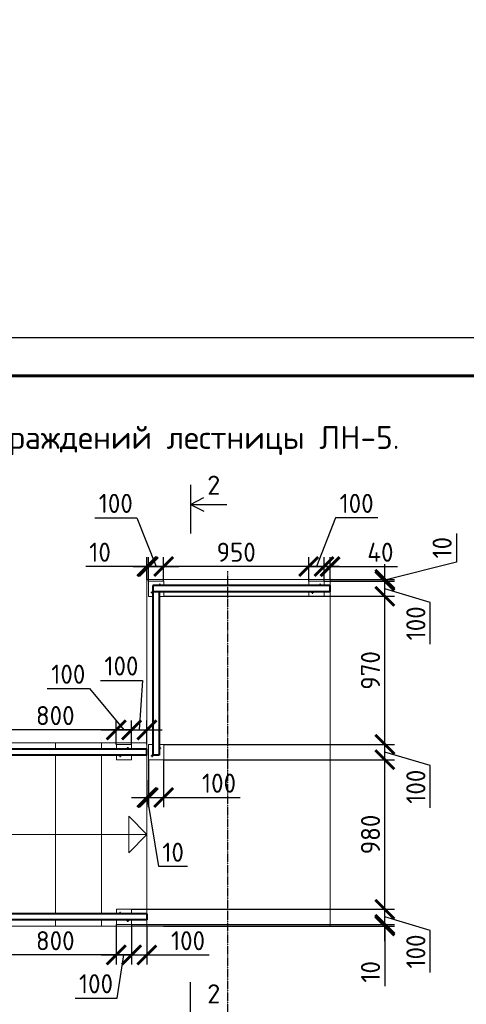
# Model space of a CAD drawing. Header units: millimetres. Extents: x 130535 to 1380046, y -231620 to 121434.
# Tile 131 of 135: x 917676 to 923526, y 12951 to 25855. Entities that reach past the tile are written whole.
import ezdxf
from ezdxf import colors
from ezdxf.entities.mleader import LeaderData, LeaderLine
from ezdxf.math import Vec2, Vec3

# ---------------------------------------------------------------- set-up
doc = ezdxf.new("R2010")
doc.units = ezdxf.units.MM
doc.linetypes.add('______5', pattern=[1.1, 0.8, -0.1, 0.1, -0.1])
doc.layers.get('DEFPOINTS').update_dxf_attribs({"lineweight": 0})
for name, color, linetype, lineweight in [('!PIARENA-KR-ADDITIONAL TEXT_ВЫНОСКИ', 7, 'Continuous', 13), ('XR$4$Оси', 7, '______5', 18), ('Колонна', 7, 'Continuous', 50), ('Основная', 7, 'Continuous', 40), ('Столовая Двери и окна', 7, 'Continuous', 15), ('Текст', 7, 'Continuous', 25), ('ТОНКИЕ', 7, 'Continuous', 9)]:
    doc.layers.add(name, color=color, linetype=linetype, lineweight=lineweight)
doc.styles.add('!Main', font='isocpeui.ttf')
doc.styles.add('GOST-2.304_Type-B', font='GOST_Common.ttf')
doc.styles.add('ISOCPEUR', font='isocpeur.ttf')
doc.dimstyles.new('СПДС', dxfattribs={"dimscale": 100, "dimtxt": 2.5, "dimasz": 2.5, "dimexe": 1.25, "dimexo": 0, "dimtad": 1, "dimdec": 0, "dimtxsty": 'GOST-2.304_Type-B', "dimblk": 'ARCHTICK', "dimcen": 2.5, "dimdle": 2, "dimadec": 0, "dimazin": 2, "dimtfac": 0.75, "dimtdec": 0, "dimtmove": 1, "dimatfit": 3, "dimfxl": 1, "dimtolj": 1, "dimarcsym": 1})

# ---------------------------------------------------------------- blocks, each defined once
blk = doc.blocks.new('_ArchTick')
at = {"color": 0, "linetype": 'ByBlock', "const_width": 0.15}
blk.add_lwpolyline([(-0.5, -0.5), (0.5, 0.5)], dxfattribs=at)
blk = doc.blocks.new('*D1282')
at = {"layer": 'DEFPOINTS', "color": 0, "linetype": 'Continuous', "lineweight": 0, "ltscale": 100}
for p in [(917347, 16547), (917347, 16357), (918942, 16357)]:
    blk.add_point(p, dxfattribs=at)
at = {"layer": 'ТОНКИЕ', "color": 0, "lineweight": -2, "ltscale": 100}
for p, q in [((917347, 16357), (917347, 16672)), ((918942, 16357), (918942, 16672)), ((919142, 16547), (917147, 16547))]:
    blk.add_line(p, q, dxfattribs=at)
at = {"layer": 'ТОНКИЕ', "color": 0, "linetype": 'Continuous', "lineweight": -2, "ltscale": 100, "xscale": 250, "yscale": 250, "zscale": 250, "rotation": 180}
blk.add_blockref('_ArchTick', (917347, 16547), dxfattribs=at)
at = {"layer": 'ТОНКИЕ', "color": 0, "linetype": 'Continuous', "lineweight": -2, "ltscale": 100, "xscale": 250, "yscale": 250, "zscale": 250}
blk.add_blockref('_ArchTick', (918942, 16547), dxfattribs=at)
at = {"layer": 'ТОНКИЕ', "color": 0, "linetype": 'Continuous', "ltscale": 100, "insert": (918142, 16735), "char_height": 250, "attachment_point": 5, "style": 'GOST-2.304_Type-B'}
blk.add_mtext('\\A1;800', dxfattribs=at)
blk = doc.blocks.new('*D1284')
at = {"layer": 'DEFPOINTS', "color": 0, "linetype": 'Continuous', "lineweight": 0, "ltscale": 100}
for p in [(919142, 16547), (918942, 16357), (919142, 16357)]:
    blk.add_point(p, dxfattribs=at)
at = {"layer": 'ТОНКИЕ', "color": 0, "lineweight": -2}
for p, q in [((918038, 17090), (918589, 17090)), ((918589, 17090), (919042, 16547)), ((918942, 16357), (918942, 16672)), ((919142, 16357), (919142, 16672)), ((918742, 16547), (919342, 16547))]:
    blk.add_line(p, q, dxfattribs=at)
at = {"layer": 'ТОНКИЕ', "color": 0, "linetype": 'Continuous', "lineweight": -2, "ltscale": 100, "xscale": 250, "yscale": 250, "zscale": 250, "rotation": 180}
blk.add_blockref('_ArchTick', (918942, 16547), dxfattribs=at)
at = {"layer": 'ТОНКИЕ', "color": 0, "linetype": 'Continuous', "lineweight": -2, "ltscale": 100, "xscale": 250, "yscale": 250, "zscale": 250}
blk.add_blockref('_ArchTick', (919142, 16547), dxfattribs=at)
at = {"layer": 'ТОНКИЕ', "color": 0, "linetype": 'Continuous', "ltscale": 100, "insert": (918313, 17277), "char_height": 250, "attachment_point": 5, "style": 'GOST-2.304_Type-B'}
blk.add_mtext('\\A1;100', dxfattribs=at)
blk = doc.blocks.new('*D1285')
at = {"layer": 'DEFPOINTS', "color": 0, "linetype": 'Continuous', "lineweight": 0, "ltscale": 100}
for p in [(919362, 16157), (919342, 15890), (919362, 15661)]:
    blk.add_point(p, dxfattribs=at)
at = {"layer": 'ТОНКИЕ', "color": 0, "lineweight": -2}
for p, q in [((919362, 16157), (919362, 15536)), ((919342, 15890), (919342, 15536)), ((919142, 15661), (919562, 15661)), ((919498, 14756), (919352, 15661)), ((919874, 14756), (919498, 14756))]:
    blk.add_line(p, q, dxfattribs=at)
at = {"layer": 'ТОНКИЕ', "color": 0, "linetype": 'Continuous', "lineweight": -2, "ltscale": 100, "xscale": 250, "yscale": 250, "zscale": 250}
blk.add_blockref('_ArchTick', (919342, 15661), dxfattribs=at)
at = {"layer": 'ТОНКИЕ', "color": 0, "linetype": 'Continuous', "lineweight": -2, "ltscale": 100, "xscale": 250, "yscale": 250, "zscale": 250, "rotation": 180}
blk.add_blockref('_ArchTick', (919362, 15661), dxfattribs=at)
at = {"layer": 'ТОНКИЕ', "color": 0, "linetype": 'Continuous', "ltscale": 100, "insert": (919686, 14944), "char_height": 250, "attachment_point": 5, "style": 'GOST-2.304_Type-B'}
blk.add_mtext('\\A1;10', dxfattribs=at)
blk = doc.blocks.new('*D1300')
at = {"layer": 'DEFPOINTS', "color": 0, "linetype": 'Continuous', "lineweight": 0, "ltscale": 100}
for p in [(919362, 16157), (919562, 16157), (919562, 15661)]:
    blk.add_point(p, dxfattribs=at)
at = {"layer": 'ТОНКИЕ', "color": 0, "lineweight": -2}
for p, q in [((919362, 16157), (919362, 15536)), ((919562, 16157), (919562, 15536)), ((919162, 15661), (919762, 15661)), ((919562, 15661), (920563, 15661))]:
    blk.add_line(p, q, dxfattribs=at)
at = {"layer": 'ТОНКИЕ', "color": 0, "linetype": 'Continuous', "lineweight": -2, "ltscale": 100, "xscale": 250, "yscale": 250, "zscale": 250, "rotation": 180}
blk.add_blockref('_ArchTick', (919362, 15661), dxfattribs=at)
at = {"layer": 'ТОНКИЕ', "color": 0, "linetype": 'Continuous', "lineweight": -2, "ltscale": 100, "xscale": 250, "yscale": 250, "zscale": 250}
blk.add_blockref('_ArchTick', (919562, 15661), dxfattribs=at)
at = {"layer": 'ТОНКИЕ', "color": 0, "linetype": 'Continuous', "ltscale": 100, "insert": (920287, 15849), "char_height": 250, "attachment_point": 5, "style": 'GOST-2.304_Type-B'}
blk.add_mtext('\\A1;100', dxfattribs=at)
blk = doc.blocks.new('*D1301')
at = {"layer": 'DEFPOINTS', "color": 0, "linetype": 'Continuous', "lineweight": 0, "ltscale": 100}
for p in [(919562, 18688), (919562, 18498), (921462, 18498)]:
    blk.add_point(p, dxfattribs=at)
at = {"layer": 'ТОНКИЕ', "color": 0, "lineweight": -2}
for p, q in [((919562, 18498), (919562, 18813)), ((921462, 18498), (921462, 18813)), ((921662, 18688), (919362, 18688))]:
    blk.add_line(p, q, dxfattribs=at)
at = {"layer": 'ТОНКИЕ', "color": 0, "linetype": 'Continuous', "lineweight": -2, "ltscale": 100, "xscale": 250, "yscale": 250, "zscale": 250, "rotation": 180}
blk.add_blockref('_ArchTick', (919562, 18688), dxfattribs=at)
at = {"layer": 'ТОНКИЕ', "color": 0, "linetype": 'Continuous', "lineweight": -2, "ltscale": 100, "xscale": 250, "yscale": 250, "zscale": 250}
blk.add_blockref('_ArchTick', (921462, 18688), dxfattribs=at)
at = {"layer": 'ТОНКИЕ', "color": 0, "linetype": 'Continuous', "ltscale": 100, "insert": (920512, 18876), "char_height": 250, "attachment_point": 5, "style": 'GOST-2.304_Type-B'}
blk.add_mtext('\\A1;950', dxfattribs=at)
blk = doc.blocks.new('*D1302')
at = {"layer": 'DEFPOINTS', "color": 0, "linetype": 'Continuous', "lineweight": 0, "ltscale": 100}
for p in [(919342, 18688), (919342, 18519), (919362, 18498)]:
    blk.add_point(p, dxfattribs=at)
at = {"layer": 'ТОНКИЕ', "color": 0, "lineweight": -2}
for p, q in [((919342, 18519), (919342, 18813)), ((919362, 18498), (919362, 18813)), ((919342, 18688), (918541, 18688)), ((919562, 18688), (919142, 18688))]:
    blk.add_line(p, q, dxfattribs=at)
at = {"layer": 'ТОНКИЕ', "color": 0, "linetype": 'Continuous', "lineweight": -2, "ltscale": 100, "xscale": 250, "yscale": 250, "zscale": 250}
blk.add_blockref('_ArchTick', (919342, 18688), dxfattribs=at)
at = {"layer": 'ТОНКИЕ', "color": 0, "linetype": 'Continuous', "lineweight": -2, "ltscale": 100, "xscale": 250, "yscale": 250, "zscale": 250, "rotation": 180}
blk.add_blockref('_ArchTick', (919362, 18688), dxfattribs=at)
at = {"layer": 'ТОНКИЕ', "color": 0, "linetype": 'Continuous', "ltscale": 100, "insert": (918729, 18876), "char_height": 250, "attachment_point": 5, "style": 'GOST-2.304_Type-B'}
blk.add_mtext('\\A1;10', dxfattribs=at)
blk = doc.blocks.new('*D1303')
at = {"layer": 'DEFPOINTS', "color": 0, "linetype": 'Continuous', "lineweight": 0, "ltscale": 100}
for p in [(919562, 18688), (919362, 18498), (919562, 18498)]:
    blk.add_point(p, dxfattribs=at)
at = {"layer": 'ТОНКИЕ', "color": 0, "lineweight": -2}
for p, q in [((918660, 19328), (919210, 19328)), ((919210, 19328), (919462, 18688)), ((919362, 18498), (919362, 18813)), ((919562, 18498), (919562, 18813)), ((919162, 18688), (919762, 18688))]:
    blk.add_line(p, q, dxfattribs=at)
at = {"layer": 'ТОНКИЕ', "color": 0, "linetype": 'Continuous', "lineweight": -2, "ltscale": 100, "xscale": 250, "yscale": 250, "zscale": 250, "rotation": 180}
blk.add_blockref('_ArchTick', (919362, 18688), dxfattribs=at)
at = {"layer": 'ТОНКИЕ', "color": 0, "linetype": 'Continuous', "lineweight": -2, "ltscale": 100, "xscale": 250, "yscale": 250, "zscale": 250}
blk.add_blockref('_ArchTick', (919562, 18688), dxfattribs=at)
at = {"layer": 'ТОНКИЕ', "color": 0, "linetype": 'Continuous', "ltscale": 100, "insert": (918935, 19516), "char_height": 250, "attachment_point": 5, "style": 'GOST-2.304_Type-B'}
blk.add_mtext('\\A1;100', dxfattribs=at)
blk = doc.blocks.new('*D1304')
at = {"layer": 'DEFPOINTS', "color": 0, "linetype": 'Continuous', "lineweight": 0, "ltscale": 100}
for p in [(921742, 18688), (921662, 18498), (921742, 18519)]:
    blk.add_point(p, dxfattribs=at)
at = {"layer": 'ТОНКИЕ', "color": 0, "lineweight": -2}
for p, q in [((921662, 18498), (921662, 18813)), ((921742, 18519), (921742, 18813)), ((921462, 18688), (921942, 18688)), ((921742, 18688), (922626, 18688))]:
    blk.add_line(p, q, dxfattribs=at)
at = {"layer": 'ТОНКИЕ', "color": 0, "linetype": 'Continuous', "lineweight": -2, "ltscale": 100, "xscale": 250, "yscale": 250, "zscale": 250}
blk.add_blockref('_ArchTick', (921662, 18688), dxfattribs=at)
at = {"layer": 'ТОНКИЕ', "color": 0, "linetype": 'Continuous', "lineweight": -2, "ltscale": 100, "xscale": 250, "yscale": 250, "zscale": 250, "rotation": 180}
blk.add_blockref('_ArchTick', (921742, 18688), dxfattribs=at)
at = {"layer": 'ТОНКИЕ', "color": 0, "linetype": 'Continuous', "ltscale": 100, "insert": (922401, 18876), "char_height": 250, "attachment_point": 5, "style": 'GOST-2.304_Type-B'}
blk.add_mtext('\\A1;40', dxfattribs=at)
blk = doc.blocks.new('*D1305')
at = {"layer": 'DEFPOINTS', "color": 0, "linetype": 'Continuous', "lineweight": 0, "ltscale": 100}
for p in [(921462, 18688), (921462, 18498), (921662, 18498)]:
    blk.add_point(p, dxfattribs=at)
at = {"layer": 'ТОНКИЕ', "color": 0, "lineweight": -2}
for p, q in [((921814, 19328), (921562, 18688)), ((922365, 19328), (921814, 19328)), ((921462, 18498), (921462, 18813)), ((921662, 18498), (921662, 18813)), ((921862, 18688), (921262, 18688))]:
    blk.add_line(p, q, dxfattribs=at)
at = {"layer": 'ТОНКИЕ', "color": 0, "linetype": 'Continuous', "lineweight": -2, "ltscale": 100, "xscale": 250, "yscale": 250, "zscale": 250, "rotation": 180}
blk.add_blockref('_ArchTick', (921462, 18688), dxfattribs=at)
at = {"layer": 'ТОНКИЕ', "color": 0, "linetype": 'Continuous', "lineweight": -2, "ltscale": 100, "xscale": 250, "yscale": 250, "zscale": 250}
blk.add_blockref('_ArchTick', (921662, 18688), dxfattribs=at)
at = {"layer": 'ТОНКИЕ', "color": 0, "linetype": 'Continuous', "ltscale": 100, "insert": (922089, 19516), "char_height": 250, "attachment_point": 5, "style": 'GOST-2.304_Type-B'}
blk.add_mtext('\\A1;100', dxfattribs=at)
blk = doc.blocks.new('*D1306')
at = {"layer": 'DEFPOINTS', "color": 0, "linetype": 'Continuous', "lineweight": 0, "ltscale": 100}
for p in [(919562, 16357), (922459, 16357), (919562, 16157)]:
    blk.add_point(p, dxfattribs=at)
at = {"layer": 'ТОНКИЕ', "color": 0, "lineweight": -2}
for p, q in [((922459, 15957), (922459, 16557)), ((919562, 16357), (922584, 16357)), ((919562, 16157), (922584, 16157)), ((923053, 16079), (922459, 16257)), ((923053, 15528), (923053, 16079))]:
    blk.add_line(p, q, dxfattribs=at)
at = {"layer": 'ТОНКИЕ', "color": 0, "linetype": 'Continuous', "lineweight": -2, "ltscale": 100, "xscale": 250, "yscale": 250, "zscale": 250}
for p, rotation in [((922459, 16357), 90), ((922459, 16157), 270)]:
    blk.add_blockref('_ArchTick', p, dxfattribs=dict(at, rotation=rotation))
at = {"layer": 'ТОНКИЕ', "color": 0, "linetype": 'Continuous', "ltscale": 100, "insert": (922865, 15803), "char_height": 250, "attachment_point": 5, "rotation": 90, "style": 'GOST-2.304_Type-B'}
blk.add_mtext('\\A1;100', dxfattribs=at)
blk = doc.blocks.new('*D1307')
at = {"layer": 'DEFPOINTS', "color": 0, "linetype": 'Continuous', "lineweight": 0, "ltscale": 100}
for p in [(919562, 18298), (922459, 18298), (919562, 16357)]:
    blk.add_point(p, dxfattribs=at)
at = {"layer": 'ТОНКИЕ', "color": 0, "lineweight": -2}
for p, q in [((922459, 16157), (922459, 18498)), ((919562, 18298), (922584, 18298)), ((919562, 16357), (922584, 16357))]:
    blk.add_line(p, q, dxfattribs=at)
at = {"layer": 'ТОНКИЕ', "color": 0, "linetype": 'Continuous', "lineweight": -2, "ltscale": 100, "xscale": 250, "yscale": 250, "zscale": 250}
for p, rotation in [((922459, 18298), 90), ((922459, 16357), 270)]:
    blk.add_blockref('_ArchTick', p, dxfattribs=dict(at, rotation=rotation))
at = {"layer": 'ТОНКИЕ', "color": 0, "linetype": 'Continuous', "ltscale": 100, "insert": (922271, 17327), "char_height": 250, "attachment_point": 5, "rotation": 90, "style": 'GOST-2.304_Type-B'}
blk.add_mtext('\\A1;970', dxfattribs=at)
blk = doc.blocks.new('*D1308')
at = {"layer": 'DEFPOINTS', "color": 0, "linetype": 'Continuous', "lineweight": 0, "ltscale": 100}
for p in [(921662, 18498), (922459, 18498), (919562, 18298)]:
    blk.add_point(p, dxfattribs=at)
at = {"layer": 'ТОНКИЕ', "color": 0, "lineweight": -2}
for p, q in [((922459, 18098), (922459, 18698)), ((921662, 18498), (922584, 18498)), ((923053, 18219), (922459, 18398)), ((919562, 18298), (922584, 18298)), ((923053, 17669), (923053, 18219))]:
    blk.add_line(p, q, dxfattribs=at)
at = {"layer": 'ТОНКИЕ', "color": 0, "linetype": 'Continuous', "lineweight": -2, "ltscale": 100, "xscale": 250, "yscale": 250, "zscale": 250}
for p, rotation in [((922459, 18498), 90), ((922459, 18298), 270)]:
    blk.add_blockref('_ArchTick', p, dxfattribs=dict(at, rotation=rotation))
at = {"layer": 'ТОНКИЕ', "color": 0, "linetype": 'Continuous', "ltscale": 100, "insert": (922865, 17944), "char_height": 250, "attachment_point": 5, "rotation": 90, "style": 'GOST-2.304_Type-B'}
blk.add_mtext('\\A1;100', dxfattribs=at)
blk = doc.blocks.new('*D1309')
at = {"layer": 'DEFPOINTS', "color": 0, "linetype": 'Continuous', "lineweight": 0, "ltscale": 100}
for p in [(921662, 18498), (921742, 18519), (922459, 18519)]:
    blk.add_point(p, dxfattribs=at)
at = {"layer": 'ТОНКИЕ', "color": 0, "lineweight": -2}
for p, q in [((923396, 19123), (923396, 18747)), ((923396, 18747), (922459, 18508)), ((922459, 18298), (922459, 18719)), ((921662, 18498), (922584, 18498)), ((921742, 18519), (922584, 18519))]:
    blk.add_line(p, q, dxfattribs=at)
at = {"layer": 'ТОНКИЕ', "color": 0, "linetype": 'Continuous', "lineweight": -2, "ltscale": 100, "xscale": 250, "yscale": 250, "zscale": 250}
for p, rotation in [((922459, 18519), 270), ((922459, 18498), 90)]:
    blk.add_blockref('_ArchTick', p, dxfattribs=dict(at, rotation=rotation))
at = {"layer": 'ТОНКИЕ', "color": 0, "linetype": 'Continuous', "ltscale": 100, "insert": (923209, 18935), "char_height": 250, "attachment_point": 5, "rotation": 90, "style": 'GOST-2.304_Type-B'}
blk.add_mtext('\\A1;10', dxfattribs=at)
blk = doc.blocks.new('*D1310')
at = {"layer": 'DEFPOINTS', "color": 0, "linetype": 'Continuous', "lineweight": 0, "ltscale": 100}
for p in [(919142, 14197), (922459, 14197), (919142, 13997)]:
    blk.add_point(p, dxfattribs=at)
at = {"layer": 'ТОНКИЕ', "color": 0, "lineweight": -2}
for p, q in [((922459, 13797), (922459, 14397)), ((919142, 14197), (922584, 14197)), ((923053, 13919), (922459, 14097)), ((919142, 13997), (922584, 13997)), ((923053, 13368), (923053, 13919))]:
    blk.add_line(p, q, dxfattribs=at)
at = {"layer": 'ТОНКИЕ', "color": 0, "linetype": 'Continuous', "lineweight": -2, "ltscale": 100, "xscale": 250, "yscale": 250, "zscale": 250}
for p, rotation in [((922459, 14197), 90), ((922459, 13997), 270)]:
    blk.add_blockref('_ArchTick', p, dxfattribs=dict(at, rotation=rotation))
at = {"layer": 'ТОНКИЕ', "color": 0, "linetype": 'Continuous', "ltscale": 100, "insert": (922865, 13643), "char_height": 250, "attachment_point": 5, "rotation": 90, "style": 'GOST-2.304_Type-B'}
blk.add_mtext('\\A1;100', dxfattribs=at)
blk = doc.blocks.new('*D1311')
at = {"layer": 'DEFPOINTS', "color": 0, "linetype": 'Continuous', "lineweight": 0, "ltscale": 100}
for p in [(919562, 16157), (922459, 16157), (919142, 14197)]:
    blk.add_point(p, dxfattribs=at)
at = {"layer": 'ТОНКИЕ', "color": 0, "lineweight": -2}
for p, q in [((922459, 13997), (922459, 16357)), ((919562, 16157), (922584, 16157)), ((919142, 14197), (922584, 14197))]:
    blk.add_line(p, q, dxfattribs=at)
at = {"layer": 'ТОНКИЕ', "color": 0, "linetype": 'Continuous', "lineweight": -2, "ltscale": 100, "xscale": 250, "yscale": 250, "zscale": 250}
for p, rotation in [((922459, 16157), 90), ((922459, 14197), 270)]:
    blk.add_blockref('_ArchTick', p, dxfattribs=dict(at, rotation=rotation))
at = {"layer": 'ТОНКИЕ', "color": 0, "linetype": 'Continuous', "ltscale": 100, "insert": (922271, 15177), "char_height": 250, "attachment_point": 5, "rotation": 90, "style": 'GOST-2.304_Type-B'}
blk.add_mtext('\\A1;980', dxfattribs=at)
blk = doc.blocks.new('*D1312')
at = {"layer": 'DEFPOINTS', "color": 0, "linetype": 'Continuous', "lineweight": 0, "ltscale": 100}
for p in [(919142, 13997), (919562, 13977), (922459, 13997)]:
    blk.add_point(p, dxfattribs=at)
at = {"layer": 'ТОНКИЕ', "color": 0, "lineweight": -2}
for p, q in [((922459, 13777), (922459, 14197)), ((919142, 13997), (922584, 13997)), ((919562, 13977), (922584, 13977)), ((922459, 13977), (922459, 13189))]:
    blk.add_line(p, q, dxfattribs=at)
at = {"layer": 'ТОНКИЕ', "color": 0, "linetype": 'Continuous', "lineweight": -2, "ltscale": 100, "xscale": 250, "yscale": 250, "zscale": 250}
for p, rotation in [((922459, 13997), 270), ((922459, 13977), 90)]:
    blk.add_blockref('_ArchTick', p, dxfattribs=dict(at, rotation=rotation))
at = {"layer": 'ТОНКИЕ', "color": 0, "linetype": 'Continuous', "ltscale": 100, "insert": (922271, 13377), "char_height": 250, "attachment_point": 5, "rotation": 90, "style": 'GOST-2.304_Type-B'}
blk.add_mtext('\\A1;10', dxfattribs=at)
blk = doc.blocks.new('Из_буфера5277')
at = {"linetype": 'Continuous', "lineweight": 25, "ltscale": 100}
blk.add_lwpolyline([(0, 0), (42000, 0), (42000, 29700), (0, 29700), (0, 0)], dxfattribs=at)
at = {"linetype": 'Continuous', "lineweight": 60, "ltscale": 100}
blk.add_lwpolyline([(2000, 500), (41500, 500), (41500, 29200), (2000, 29200), (2000, 500)], dxfattribs=at)
blk = doc.blocks.new('*D1438')
at = {"layer": 'DEFPOINTS', "color": 0, "linetype": 'Continuous', "lineweight": 0, "ltscale": 100}
for p in [(919342, 16547), (919142, 16357), (919342, 16357)]:
    blk.add_point(p, dxfattribs=at)
at = {"layer": 'ТОНКИЕ', "color": 0, "lineweight": -2}
for p, q in [((918734, 17197), (919284, 17197)), ((919284, 17197), (919242, 16547)), ((919142, 16357), (919142, 16672)), ((919342, 16357), (919342, 16672)), ((918942, 16547), (919542, 16547))]:
    blk.add_line(p, q, dxfattribs=at)
at = {"layer": 'ТОНКИЕ', "color": 0, "linetype": 'Continuous', "lineweight": -2, "ltscale": 100, "xscale": 250, "yscale": 250, "zscale": 250, "rotation": 180}
blk.add_blockref('_ArchTick', (919142, 16547), dxfattribs=at)
at = {"layer": 'ТОНКИЕ', "color": 0, "linetype": 'Continuous', "lineweight": -2, "ltscale": 100, "xscale": 250, "yscale": 250, "zscale": 250}
blk.add_blockref('_ArchTick', (919342, 16547), dxfattribs=at)
at = {"layer": 'ТОНКИЕ', "color": 0, "linetype": 'Continuous', "ltscale": 100, "insert": (919009, 17385), "char_height": 250, "attachment_point": 5, "style": 'GOST-2.304_Type-B'}
blk.add_mtext('\\A1;100', dxfattribs=at)
blk = doc.blocks.new('*D1444')
at = {"layer": 'DEFPOINTS', "color": 0, "linetype": 'Continuous', "lineweight": 0, "ltscale": 100}
for p in [(917347, 13997), (918942, 13997), (917347, 13598)]:
    blk.add_point(p, dxfattribs=at)
at = {"layer": 'ТОНКИЕ', "color": 0, "lineweight": -2, "ltscale": 100}
for p, q in [((917347, 13997), (917347, 13473)), ((918942, 13997), (918942, 13473)), ((919142, 13598), (917147, 13598))]:
    blk.add_line(p, q, dxfattribs=at)
at = {"layer": 'ТОНКИЕ', "color": 0, "linetype": 'Continuous', "lineweight": -2, "ltscale": 100, "xscale": 250, "yscale": 250, "zscale": 250, "rotation": 180}
blk.add_blockref('_ArchTick', (917347, 13598), dxfattribs=at)
at = {"layer": 'ТОНКИЕ', "color": 0, "linetype": 'Continuous', "lineweight": -2, "ltscale": 100, "xscale": 250, "yscale": 250, "zscale": 250}
blk.add_blockref('_ArchTick', (918942, 13598), dxfattribs=at)
at = {"layer": 'ТОНКИЕ', "color": 0, "linetype": 'Continuous', "ltscale": 100, "insert": (918142, 13785), "char_height": 250, "attachment_point": 5, "style": 'GOST-2.304_Type-B'}
blk.add_mtext('\\A1;800', dxfattribs=at)
blk = doc.blocks.new('*D1445')
at = {"layer": 'DEFPOINTS', "color": 0, "linetype": 'Continuous', "lineweight": 0, "ltscale": 100}
for p in [(918942, 13997), (919142, 13997), (919142, 13598)]:
    blk.add_point(p, dxfattribs=at)
at = {"layer": 'ТОНКИЕ', "color": 0, "lineweight": -2}
for p, q in [((918942, 13997), (918942, 13473)), ((919142, 13997), (919142, 13473)), ((918742, 13598), (919342, 13598)), ((918951, 13034), (919042, 13598)), ((918401, 13034), (918951, 13034))]:
    blk.add_line(p, q, dxfattribs=at)
at = {"layer": 'ТОНКИЕ', "color": 0, "linetype": 'Continuous', "lineweight": -2, "ltscale": 100, "xscale": 250, "yscale": 250, "zscale": 250, "rotation": 180}
blk.add_blockref('_ArchTick', (918942, 13598), dxfattribs=at)
at = {"layer": 'ТОНКИЕ', "color": 0, "linetype": 'Continuous', "lineweight": -2, "ltscale": 100, "xscale": 250, "yscale": 250, "zscale": 250}
blk.add_blockref('_ArchTick', (919142, 13598), dxfattribs=at)
at = {"layer": 'ТОНКИЕ', "color": 0, "linetype": 'Continuous', "ltscale": 100, "insert": (918676, 13221), "char_height": 250, "attachment_point": 5, "style": 'GOST-2.304_Type-B'}
blk.add_mtext('\\A1;100', dxfattribs=at)
blk = doc.blocks.new('*D1449')
at = {"layer": 'DEFPOINTS', "color": 0, "linetype": 'Continuous', "lineweight": 0, "ltscale": 100}
for p in [(919142, 13997), (919342, 13977), (919342, 13598)]:
    blk.add_point(p, dxfattribs=at)
at = {"layer": 'ТОНКИЕ', "color": 0, "lineweight": -2}
for p, q in [((919142, 13997), (919142, 13473)), ((919342, 13977), (919342, 13473)), ((918942, 13598), (919542, 13598)), ((919342, 13598), (920157, 13598))]:
    blk.add_line(p, q, dxfattribs=at)
at = {"layer": 'ТОНКИЕ', "color": 0, "linetype": 'Continuous', "lineweight": -2, "ltscale": 100, "xscale": 250, "yscale": 250, "zscale": 250, "rotation": 180}
blk.add_blockref('_ArchTick', (919142, 13598), dxfattribs=at)
at = {"layer": 'ТОНКИЕ', "color": 0, "linetype": 'Continuous', "lineweight": -2, "ltscale": 100, "xscale": 250, "yscale": 250, "zscale": 250}
blk.add_blockref('_ArchTick', (919342, 13598), dxfattribs=at)
at = {"layer": 'ТОНКИЕ', "color": 0, "linetype": 'Continuous', "ltscale": 100, "insert": (919881, 13785), "char_height": 250, "attachment_point": 5, "style": 'GOST-2.304_Type-B'}
blk.add_mtext('\\A1;100', dxfattribs=at)

msp = doc.modelspace()

# ---------------------------------------------------------------- linework, layer by layer
at = {"layer": 'XR$4$Оси', "color": 7, "linetype": '______5', "lineweight": 25, "transparency": 33554687}
msp.add_line((920402.2, 12518.7), (920402.2, 18627), dxfattribs=at)
at = {"layer": 'Колонна', "transparency": 33554687}
for centre in [(919512.2, 18447.7), (921612.2, 18447.7), (919412.2, 18347.7), (921512.2, 18347.7), (919092.2, 16306.8), (919512.2, 16306.8), (918992.2, 16206.8), (919412.2, 16206.8), (918992.2, 14146.8), (919092.2, 14046.8)]:
    msp.add_circle(centre, 4.75, dxfattribs=at)
at = {"layer": 'Основная', "transparency": 33554687}
for p, q in [((919422.2, 18437.7), (919422.2, 16216.8)), ((921742.2, 18437.7), (919422.2, 18437.7)), ((921742.2, 18357.7), (919422.2, 18357.7)), ((919502.2, 18357.7), (919502.2, 16216.8)), ((921742.2, 18357.7), (921742.2, 18437.7)), ((919342.2, 16216.8), (919342.2, 16296.8)), ((919342.2, 16216.8), (912746.5, 16216.8)), ((919502.2, 16216.8), (919422.2, 16216.8)), ((919342.2, 14136.8), (912746.5, 14136.8)), ((919342.2, 14136.8), (919342.2, 14056.8))]:
    msp.add_line(p, q, dxfattribs=at)
at = {"layer": 'Основная', "transparency": 33554687, "extrusion": (0, 0, -1)}
for p, q in [((919342.2, 16296.8), (912746.5, 16296.8)), ((919342.2, 14056.8), (912746.5, 14056.8))]:
    msp.add_line(p, q, dxfattribs=at)
at = {"layer": 'Столовая Двери и окна', "color": 18, "lineweight": 30, "true_color": 0x000000}
for p, q in [((919911.6, 19758.6), (919911.6, 19120.1)), ((919911.6, 19502.9), (920086.8, 19590.9)), ((919911.6, 19502.9), (920390.1, 19502.9)), ((919911.6, 19502.9), (920086.8, 19414.9)), ((919911.6, 12601.3), (919911.6, 13239.8))]:
    msp.add_line(p, q, dxfattribs=at)
at = {"layer": 'ТОНКИЕ', "transparency": 33554687}
for p, q in [((919342.2, 18518.5), (921742.2, 18518.5)), ((919342.2, 16296.8), (919342.2, 18518.5)), ((921742.2, 13976.8), (921742.2, 18518.5)), ((919342.2, 16376.8), (912746.5, 16376.8)), ((918146.5, 16376.8), (918746.5, 16376.8)), ((918146.5, 16296.8), (918146.5, 16376.8)), ((918146.5, 16296.8), (918146.5, 16376.8)), ((918746.5, 16376.8), (919342.2, 16376.8)), ((918746.5, 16296.8), (918746.5, 16376.8)), ((918746.5, 16296.8), (918746.5, 16376.8)), ((918146.5, 14136.8), (918146.5, 16216.8)), ((918146.5, 14136.8), (918146.5, 16216.8)), ((918746.5, 14136.8), (918746.5, 16216.8)), ((918746.5, 14136.8), (918746.5, 16216.8)), ((919342.2, 13976.8), (919342.2, 16216.8)), ((912746.5, 15176.8), (919342.2, 15176.8)), ((912746.5, 13976.8), (921742.2, 13976.8)), ((918146.5, 13976.8), (918146.5, 14056.8)), ((918146.5, 13976.8), (918146.5, 14056.8)), ((918746.5, 13976.8), (918746.5, 14056.8)), ((918746.5, 13976.8), (918746.5, 14056.8))]:
    msp.add_line(p, q, dxfattribs=at)
at = {"layer": 'ТОНКИЕ'}
for points in [[(919422.2, 18297.7), (919362.2, 18297.7), (919362.2, 18497.7), (919562.2, 18497.7), (919562.2, 18437.7)], [(921462.2, 18437.7), (921462.2, 18497.7), (921662.2, 18497.7), (921662.2, 18437.7)], [(919562.2, 18357.7), (919562.2, 18297.7), (919502.2, 18297.7)], [(921662.2, 18357.7), (921662.2, 18297.7), (921462.2, 18297.7), (921462.2, 18357.7)], [(918942.2, 16296.8), (918942.2, 16356.8), (919142.2, 16356.8), (919142.2, 16296.8)], [(919502.2, 16356.8), (919562.2, 16356.8), (919562.2, 16156.8), (919362.2, 16156.8), (919362.2, 16296.8)], [(919362.2, 16296.8), (919362.2, 16356.8), (919422.2, 16356.8)], [(919142.2, 16216.8), (919142.2, 16156.8), (918942.2, 16156.8), (918942.2, 16216.8)], [(919142.2, 14136.8), (919142.2, 14196.8), (918942.2, 14196.8), (918942.2, 14136.8)], [(918942.2, 14056.8), (918942.2, 13996.8), (919142.2, 13996.8), (919142.2, 14056.8)]]:
    msp.add_lwpolyline(points, dxfattribs=at)
at = {"layer": 'ТОНКИЕ', "transparency": 33554687}
msp.add_lwpolyline([(919342.2, 15176.8), (919106.5, 15416.8), (919106.5, 14936.8), (919342.2, 15176.8)], close=True, dxfattribs=at)

# ---------------------------------------------------------------- block references
at = {"layer": 'Столовая Двери и окна', "color": 18, "lineweight": 25, "true_color": 0x000000}
msp.add_blockref('Из_буфера5277', (891464.1, -8014.6), dxfattribs=at)

# ---------------------------------------------------------------- texts
at = {"layer": 'Столовая Двери и окна', "color": 18, "true_color": 0x000000, "style": 'ISOCPEUR'}
for p in [(920133, 19629.7), (920133, 12964.3)]:
    msp.add_text('2', height=250, dxfattribs=at).set_placement(p)
at = {"layer": 'Текст', "lineweight": 25, "style": 'ISOCPEUR'}
msp.add_text('Схема расположения ограждений лестницы ЛН-5.', height=300, dxfattribs=at).set_placement((913164.1, 20229.7))

# ---------------------------------------------------------------- dimensions: what is measured, and where the dimension line sits
at = {"layer": 'ТОНКИЕ', "color": 7}
for base, p1, p2, angle, picture, middle in [((919562.2, 18688), (919362.2, 18497.7), (919562.2, 18497.7), 180, '*D1303', (919147.6, 19328.1)), ((921462.2, 18688), (921662.2, 18497.7), (921462.2, 18497.7), 0, '*D1305', (921876.7, 19328.1)), ((922459, 18518.5), (921662.2, 18497.7), (921742.2, 18518.5), 90, '*D1309', (923396.2, 18810)), ((921742.2, 18688), (921662.2, 18497.7), (921742.2, 18518.5), 180, '*D1304', (922401.3, 18644.7)), ((919142.2, 16547.2), (918942.2, 16356.8), (919142.2, 16356.8), 180, '*D1284', (918526, 17089.6)), ((919342.2, 16547.2), (919142.2, 16356.8), (919342.2, 16356.8), 180, '*D1438', (919221.6, 17197.1)), ((919362.2, 15661), (919342.2, 15890), (919362.2, 16156.8), 180, '*D1285', (919560.8, 14755.9)), ((919562.2, 15661), (919362.2, 16156.8), (919562.2, 16156.8), 180, '*D1300', (920287.4, 15650.3)), ((922459, 13996.8), (919562.2, 13976.8), (919142.2, 13996.8), 90, '*D1312', (922463.3, 13377)), ((919142.2, 13597.8), (918942.2, 13996.8), (919142.2, 13996.8), 180, '*D1445', (918888.6, 13033.9)), ((919342.2, 13597.8), (919142.2, 13996.8), (919342.2, 13976.8), 180, '*D1449', (919881.4, 13558.7))]:
    dim = msp.add_linear_dim(base=base, p1=p1, p2=p2, angle=angle, dimstyle='СПДС', override={"dimlfac": 0.5}, dxfattribs=at)
    dim.commit()
    dim.dimension.update_dxf_attribs({"geometry": picture, "text_midpoint": middle, "dimtype": 160})
for base, p1, p2, picture, middle in [((919342.2, 18688), (919362.2, 18497.7), (919342.2, 18518.5), '*D1302', (918729, 18649.6)), ((919562.2, 18688), (921462.2, 18497.7), (919562.2, 18497.7), '*D1301', (920512.2, 18688))]:
    dim = msp.add_linear_dim(base=base, p1=p1, p2=p2, dimstyle='СПДС', override={"dimlfac": 0.5}, dxfattribs=at)
    dim.commit()
    dim.dimension.update_dxf_attribs({"geometry": picture, "text_midpoint": middle, "dimtype": 160})
for base, p1, p2, picture, middle in [((922459, 18497.7), (919562.2, 18297.7), (921662.2, 18497.7), '*D1308', (922865.5, 18156.9)), ((922459, 18297.7), (919562.2, 16356.8), (919562.2, 18297.7), '*D1307', (922271.1, 17327.2)), ((922459, 16356.8), (919562.2, 16156.8), (919562.2, 16356.8), '*D1306', (922865.5, 16016.1)), ((922459, 16156.8), (919142.2, 14196.8), (919562.2, 16156.8), '*D1311', (922271.4, 15176.8)), ((922459, 14196.8), (919142.2, 13996.8), (919142.2, 14196.8), '*D1310', (922865.5, 13856.1))]:
    dim = msp.add_linear_dim(base=base, p1=p1, p2=p2, angle=90, dimstyle='СПДС', override={"dimlfac": 0.5}, dxfattribs=at)
    dim.commit()
    dim.dimension.update_dxf_attribs({"geometry": picture, "text_midpoint": middle})
at = {"layer": 'ТОНКИЕ', "color": 7, "ltscale": 100}
for base, p1, p2, picture, middle in [((917346.5, 16547.2), (918942.2, 16356.5), (917346.5, 16356.8), '*D1282', (918142.2, 16547.2)), ((917346.5, 13597.8), (918942.2, 13996.8), (917346.5, 13996.8), '*D1444', (918142.2, 13597.8))]:
    dim = msp.add_linear_dim(base=base, p1=p1, p2=p2, text='800', dimstyle='СПДС', override={"dimlfac": 0.5}, dxfattribs=at)
    dim.commit()
    dim.dimension.update_dxf_attribs({"geometry": picture, "text_midpoint": middle, "dimtype": 160})

# ---------------------------------------------------------------- leaders
at = {"layer": '!PIARENA-KR-ADDITIONAL TEXT_ВЫНОСКИ', "ltscale": 30}
ml = msp.add_multileader_mtext('Standard', dxfattribs=at)
ml.set_content('{\\fISOCPEUR|b0|i0|c0|p34;\\C256;поз.2 нижняя %%c10 А500С, шаг 200х200\\P поз.1   верхняя %%c10 А500С, шаг 200х200\\Pфоновая арматура, раскладку начинать \\Pвдоль цифровых осей}', color=3, style='!Main')
ml.set_leader_properties(color=256, linetype='ByLayer', lineweight=-1)
ml.build(insert=Vec2(0, 0))
ml.multileader.update_dxf_attribs({"text_left_attachment_type": 6, "text_right_attachment_type": 6, "dogleg_length": 0.339, "arrow_head_size": 160000, "scale": 100})
ctx = ml.context
ctx.base_point, ctx.scale, ctx.char_height, ctx.arrow_head_size, ctx.landing_gap_size, ctx.plane_origin = Vec3(817359.6, 17503.3), 100, 250, 160000, 0, Vec3(823407.5, 13210.4)
ctx.left_attachment, ctx.right_attachment, ctx.text_align_type = 6, 6, 1
notes = []
notes.append((ctx, [(0, (1, 1, 0), (823868.6, 17503.3), (-1, 0), 33.9, [(0, [(825874.7, 16893)], 0, [])])]))
ctx.mtext.insert, ctx.mtext.width, ctx.mtext.alignment, ctx.mtext.flow_direction = Vec3(820597.1, 17828.3), 10171.308, 2, 5
for ctx, leaders in notes:
    for number, flags, end, landing, length, lines in leaders:
        leader = LeaderData()
        leader.index, (leader.has_last_leader_line, leader.has_dogleg_vector, leader.attachment_direction) = number, flags
        leader.last_leader_point, leader.dogleg_vector, leader.dogleg_length = Vec3(end), Vec3(landing), length
        for number, points, colour, breaks in lines:
            line = LeaderLine()
            line.index, line.vertices, line.color, line.breaks = number, Vec3.list(points), colors.encode_raw_color(colour), breaks
            leader.lines.append(line)
        ctx.leaders.append(leader)

doc.saveas('drawing.dxf')
